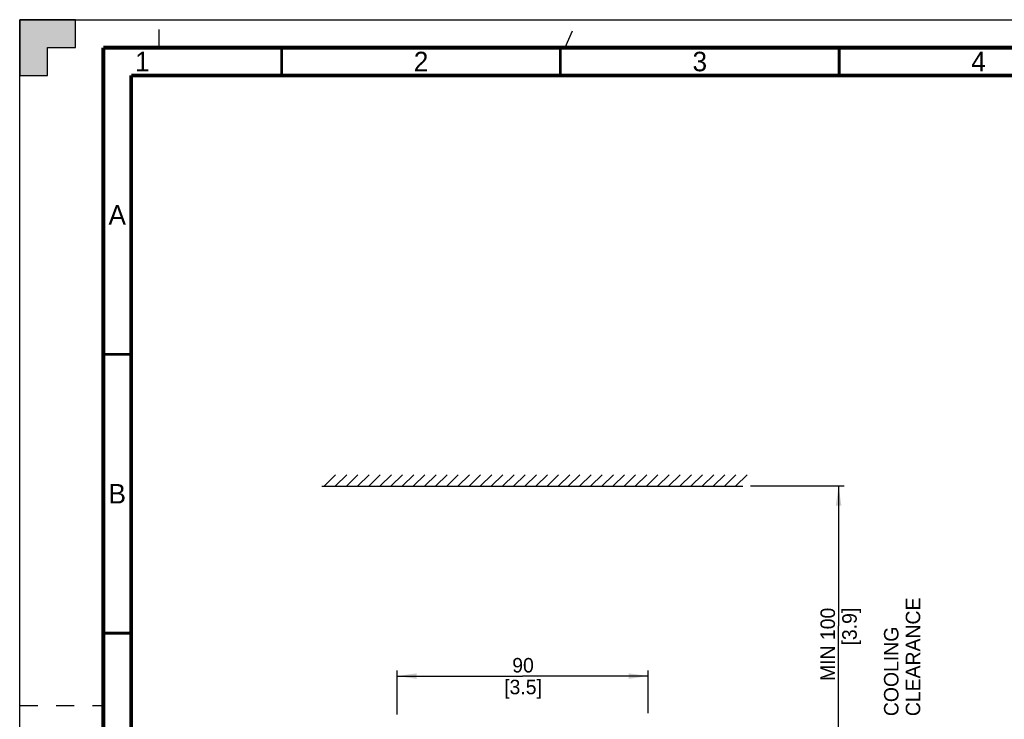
# Model space of a CAD drawing. Header units: millimetres. Extents: x 0 to 594, y 0 to 420.
# Tile 17 of 78: x 0 to 177, y 295 to 420. Entities that reach past the tile are written whole.
import ezdxf

# ---------------------------------------------------------------- set-up
doc = ezdxf.new("R2010")
doc.units = ezdxf.units.MM
doc.header["$LTSCALE"] = 32.67
doc.linetypes.add('DASHED', pattern=[0.2, 0.1, -0.1])
doc.layers.get('0').update_dxf_attribs({"linetype": 'CONTINUOUS'})
doc.styles.get("Standard").update_dxf_attribs({"font": 'myriadpro-light.otf'})
doc.dimstyles.new('DIMSTYLE_1', dxfattribs={"dimtxt": 2.6, "dimasz": 3.5, "dimexe": 1, "dimexo": 0, "dimgap": 0.65, "dimtad": 1, "dimdsep": 46, "dimtxsty": 'STANDARD', "dimblk": '_FILLED', "dimblk1": '_FILLED', "dimblk2": '_FILLED', "dimcen": 0.09, "dimclrt": 5, "dimadec": 0, "dimazin": 0, "dimtp": 0.1, "dimtm": 0.1, "dimtfac": 1, "dimtofl": 0, "dimtmove": 0, "dimatfit": 3, "dimldrblk": '_FILLED', "dimfxl": 1, "dimtolj": 1, "dimarcsym": 0})

# ---------------------------------------------------------------- blocks, each defined once
blk = doc.blocks.new('_FILLED')
at = {"color": 0, "linetype": 'BYBLOCK'}
blk.add_solid([(0, 0), (-1, 0.143), (-1, -0.143)], dxfattribs=at)
blk = doc.blocks.new('*D0')
at = {"color": 2, "linetype": 'CONTINUOUS'}
for p, q in [((131.1, 336.39), (147.9, 336.39)), ((146.9, 336.39), (146.9, 311.33)), ((146.9, 286.28), (146.9, 311.33)), ((133.91, 286.28), (147.9, 286.28))]:
    blk.add_line(p, q, dxfattribs=at)
at = {"color": 2, "linetype": 'CONTINUOUS', "xscale": 3.5, "yscale": 3.5, "zscale": 3.5}
for p, rotation in [((146.9, 336.39), 90), ((146.9, 286.28), 270)]:
    blk.add_blockref('_FILLED', p, dxfattribs=dict(at, rotation=rotation))
at = {"color": 5, "linetype": 'CONTINUOUS', "insert": (143.65, 314.56), "char_height": 2.6, "width": 12.7534, "attachment_point": 3, "rotation": 90, "line_spacing_factor": 0.9}
blk.add_mtext('MIN 100\\P[3.9]', dxfattribs=at)
blk = doc.blocks.new('*D4')
at = {"color": 2, "linetype": 'CONTINUOUS'}
for p, q in [((67.72, 299.05), (67.72, 303.3)), ((67.72, 302.3), (90.22, 302.3)), ((112.72, 302.3), (90.22, 302.3)), ((112.72, 299.05), (112.72, 303.3)), ((67.72, 295.39), (67.72, 299.05)), ((112.72, 295.63), (112.72, 299.05))]:
    blk.add_line(p, q, dxfattribs=at)
at = {"color": 2, "linetype": 'CONTINUOUS', "xscale": 3.5, "yscale": 3.5, "zscale": 3.5, "rotation": 180}
blk.add_blockref('_FILLED', (67.72, 302.3), dxfattribs=at)
at = {"color": 2, "linetype": 'CONTINUOUS', "xscale": 3.5, "yscale": 3.5, "zscale": 3.5}
blk.add_blockref('_FILLED', (112.72, 302.3), dxfattribs=at)
at = {"color": 5, "linetype": 'CONTINUOUS', "insert": (90.29, 305.55), "char_height": 2.6, "width": 6.464, "attachment_point": 2, "line_spacing_factor": 0.9}
blk.add_mtext('90\\P[3.5]', dxfattribs=at)

msp = doc.modelspace()

# ---------------------------------------------------------------- hatches: boundary and pattern name
at = {"linetype": 'CONTINUOUS'}
h = msp.add_hatch(color=7, dxfattribs=at)
h.paths.add_polyline_path([(0, 410), (5, 410), (5, 415), (10, 415), (10, 420), (0, 420)])
h.paths.add_polyline_path([(0, 10), (5, 10), (5, 5), (10, 5), (10, 0), (0, 0)])
h.paths.add_polyline_path([(594, 0), (594, 10), (589, 10), (589, 5), (584, 5), (584, 0)])
h.paths.add_polyline_path([(589, 410), (589, 415), (584, 415), (584, 420), (594, 420), (594, 410)])

# ---------------------------------------------------------------- linework, layer by layer
at = {"color": 7, "linetype": 'CONTINUOUS'}
for p, q in [((0, 420), (0, 410)), ((10, 420), (0, 420)), ((0, 0), (0, 420)), ((0, 420), (594, 420)), ((10, 415), (10, 420)), ((5, 410), (5, 415)), ((5, 415), (10, 415)), ((0, 410), (5, 410)), ((54.66, 336.394), (56.68, 338.414)), ((56.66, 336.394), (58.68, 338.414)), ((58.66, 336.394), (60.68, 338.414)), ((60.66, 336.394), (62.68, 338.414)), ((62.66, 336.394), (64.68, 338.414)), ((64.66, 336.394), (66.68, 338.414)), ((66.66, 336.394), (68.68, 338.414)), ((68.66, 336.394), (70.68, 338.414)), ((70.66, 336.394), (72.68, 338.414)), ((72.66, 336.394), (74.68, 338.414)), ((74.66, 336.394), (76.68, 338.414)), ((76.66, 336.394), (78.68, 338.414)), ((78.66, 336.394), (80.68, 338.414)), ((80.66, 336.394), (82.68, 338.414)), ((82.66, 336.394), (84.68, 338.414)), ((84.66, 336.394), (86.68, 338.414)), ((86.66, 336.394), (88.68, 338.414)), ((88.66, 336.394), (90.68, 338.414)), ((90.66, 336.394), (92.68, 338.414)), ((92.66, 336.394), (94.68, 338.414)), ((94.66, 336.394), (96.68, 338.414)), ((96.66, 336.394), (98.68, 338.414)), ((98.47, 336.394), (100.49, 338.414)), ((100.47, 336.394), (102.49, 338.414)), ((102.47, 336.394), (104.49, 338.414)), ((104.47, 336.394), (106.49, 338.414)), ((106.47, 336.394), (108.49, 338.414)), ((108.47, 336.394), (110.49, 338.414)), ((110.47, 336.394), (112.49, 338.414)), ((112.47, 336.394), (114.49, 338.414)), ((114.47, 336.394), (116.49, 338.414)), ((116.47, 336.394), (118.49, 338.414)), ((118.47, 336.394), (120.49, 338.414)), ((120.47, 336.394), (122.49, 338.414)), ((122.47, 336.394), (124.49, 338.414)), ((124.47, 336.394), (126.49, 338.414)), ((126.47, 336.394), (128.49, 338.414)), ((128.47, 336.394), (130.49, 338.414)), ((54.221, 336.383), (129.713, 336.387))]:
    msp.add_line(p, q, dxfattribs=at)
at = {"color": 7, "linetype": 'DASHED'}
for p, q in [((25, 415), (25, 420)), ((97.872, 415), (100, 420)), ((0, 297), (15, 297))]:
    msp.add_line(p, q, dxfattribs=at)
at = {"color": 7, "linetype": 'CONTINUOUS'}
for points, const_width in [([(15, 5), (15, 415)], 0.7), ([(589, 415), (15, 415)], 0.7), ([(47, 410), (47, 415)], 0.5), ([(97, 410), (97, 415)], 0.5), ([(147, 410), (147, 415)], 0.5), ([(20, 10), (20, 410)], 0.7), ([(20, 410), (584, 410)], 0.7), ([(15, 360), (20, 360)], 0.5), ([(15, 310), (20, 310)], 0.5)]:
    msp.add_lwpolyline(points, dxfattribs=dict(at, const_width=const_width))

# ---------------------------------------------------------------- texts
at = {"color": 5, "linetype": 'CONTINUOUS', "char_height": 3.5, "attachment_point": 2, "line_spacing_factor": 0.9}
for s, insert, width in [('1', (22, 414.25), 2.53162), ('2', (72, 414.25), 2.53162), ('3', (122, 414.25), 2.53162), ('4', (172, 414.25), 2.53162), ('A', (17.5, 386.75), 3.02964), ('B', (17.5, 336.75), 2.61462)]:
    msp.add_mtext(s, dxfattribs=dict(at, insert=insert, width=width))
at = {"color": 5, "linetype": 'CONTINUOUS', "insert": (155.04, 295.122), "char_height": 2.6, "width": 34.2419, "attachment_point": 1, "rotation": 90, "line_spacing_factor": 0.9}
msp.add_mtext('COOLING CLEARANCE', dxfattribs=at)

# ---------------------------------------------------------------- dimensions: what is measured, and where the dimension line sits
at = {"color": 2, "linetype": 'CONTINUOUS'}
dim = msp.add_linear_dim(base=(146.902, 336.385), p1=(133.91, 286.28), p2=(131.098, 336.385), angle=90, text='MIN 100\\P[3.9]', dimstyle='DIMSTYLE_1', override={"dimtad": 4}, dxfattribs=at)
dim.commit()
dim.dimension.update_dxf_attribs({"geometry": '*D0', "text_midpoint": (146.902, 308.188), "dimtype": 160})
dim = msp.add_linear_dim(base=(112.72, 302.304), p1=(67.72, 295.388), p2=(112.72, 295.63), text='90\\P[3.5]', dimstyle='DIMSTYLE_1', override={"dimtad": 4}, dxfattribs=at)
dim.commit()
dim.dimension.update_dxf_attribs({"geometry": '*D4', "text_midpoint": (90.288, 302.304), "dimtype": 160})

doc.saveas('drawing.dxf')
